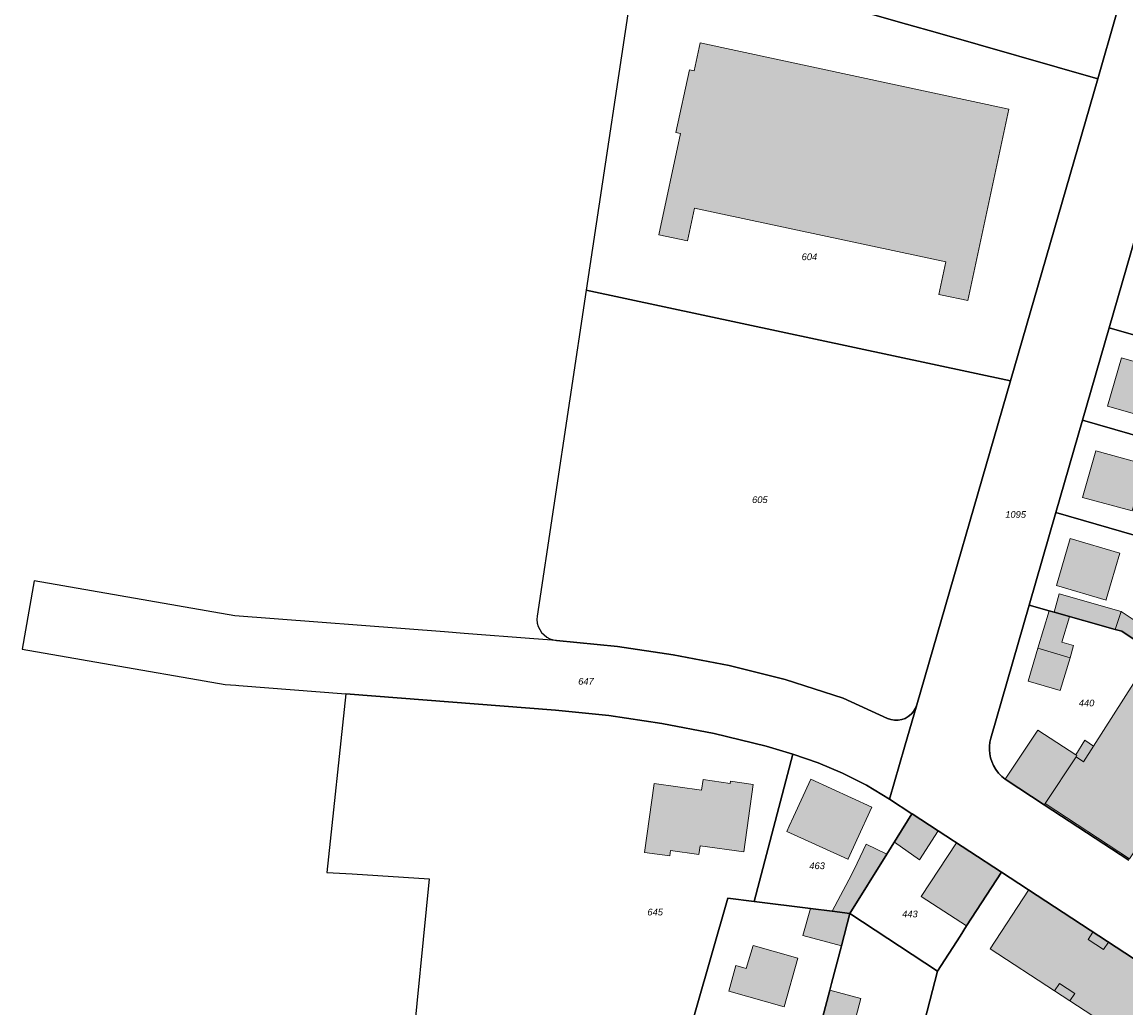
# Model space of a CAD drawing. Header units: metres. Extents: x 32338650 to 32340431, y 5701793 to 5703325.
# Tile 14 of 256: x 32338840 to 32339046, y 5702520 to 5702705. Entities that reach past the tile are written whole.
import ezdxf

# ---------------------------------------------------------------- set-up
doc = ezdxf.new("R2010")
doc.units = ezdxf.units.M
doc.header["$LTSCALE"] = 0.1
for name, color, linetype, lineweight, true_color in [('LPB-BE-Flurstück_Grenze', 7, 'Continuous', 70, 0x004c99), ('LPB-BE-Flurstück_Nummer', 7, 'Continuous', 70, 0x004c99), ('LPB-BE-Gebäude', 7, 'Continuous', 70, 0x004c99), ('LPB-BE-Straße', 7, 'Continuous', 70, 0x004c99)]:
    doc.layers.add(name, color=color, linetype=linetype, lineweight=lineweight, true_color=true_color)
doc.styles.add('Arial (italic)', font='ariali.ttf')

msp = doc.modelspace()

# ---------------------------------------------------------------- hatches: boundary and pattern name
at = {"layer": 'LPB-BE-Gebäude', "linetype": 'Continuous', "lineweight": 0, "true_color": 0xc7c8ca}
for points in [[(32339011.454, 5702653.566), (32339012.043, 5702653.44), (32339016.831, 5702652.415), (32339024.523, 5702688.236), (32338966.798, 5702700.669), (32338965.673, 5702695.441), (32338964.8, 5702695.627), (32338962.277, 5702683.872), (32338963.16, 5702683.675), (32338959.102, 5702664.758), (32338964.469, 5702663.608), (32338965.78, 5702669.718), (32338970.106, 5702668.79), (32339008.41, 5702660.596), (32339012.755, 5702659.667), (32339011.454, 5702653.566)], [(32339011.454, 5702653.566), (32339012.043, 5702653.44), (32339016.831, 5702652.415), (32339024.523, 5702688.236), (32338966.798, 5702700.669), (32338965.673, 5702695.441), (32338964.8, 5702695.627), (32338962.277, 5702683.872), (32338963.16, 5702683.675), (32338959.102, 5702664.758), (32338964.469, 5702663.608), (32338965.78, 5702669.718), (32338970.106, 5702668.79), (32339008.41, 5702660.596), (32339012.755, 5702659.667), (32339011.454, 5702653.566)], [(32339042.992, 5702632.64), (32339053.685, 5702629.59), (32339053.721, 5702629.728), (32339056.986, 5702628.814), (32339058.071, 5702632.572), (32339054.787, 5702633.507), (32339056.237, 5702638.631), (32339045.564, 5702641.691), (32339042.992, 5702632.64)], [(32339042.992, 5702632.64), (32339053.685, 5702629.59), (32339053.721, 5702629.728), (32339056.986, 5702628.814), (32339058.071, 5702632.572), (32339054.787, 5702633.507), (32339056.237, 5702638.631), (32339045.564, 5702641.691), (32339042.992, 5702632.64)], [(32339047.584, 5702613.058), (32339050.102, 5702621.751), (32339040.79, 5702624.314), (32339038.311, 5702615.599), (32339047.584, 5702613.058)], [(32339047.584, 5702613.058), (32339050.102, 5702621.751), (32339040.79, 5702624.314), (32339038.311, 5702615.599), (32339047.584, 5702613.058)], [(32339042.697, 5702596.366), (32339042.732, 5702596.475), (32339043.653, 5702599.649), (32339045.258, 5702605.137), (32339036.015, 5702607.908), (32339033.444, 5702599.137), (32339042.697, 5702596.366)], [(32339042.697, 5702596.366), (32339042.732, 5702596.475), (32339043.653, 5702599.649), (32339045.258, 5702605.137), (32339036.015, 5702607.908), (32339033.444, 5702599.137), (32339042.697, 5702596.366)], [(32339032.976, 5702594.073), (32339035.892, 5702593.263), (32339044.425, 5702590.891), (32339044.427, 5702590.898), (32339045.514, 5702594.269), (32339033.969, 5702597.554), (32339032.996, 5702594.143), (32339032.976, 5702594.073)], [(32339032.976, 5702594.073), (32339035.892, 5702593.263), (32339044.425, 5702590.891), (32339044.427, 5702590.898), (32339045.514, 5702594.269), (32339033.969, 5702597.554), (32339032.996, 5702594.143), (32339032.976, 5702594.073)], [(32339032.996, 5702594.143), (32339032.092, 5702594.399), (32339029.98, 5702587.371), (32339035.972, 5702585.614), (32339036.636, 5702587.861), (32339034.462, 5702588.503), (32339035.892, 5702593.263), (32339032.976, 5702594.073), (32339032.996, 5702594.143)], [(32339032.996, 5702594.143), (32339032.092, 5702594.399), (32339029.98, 5702587.371), (32339035.972, 5702585.614), (32339036.636, 5702587.861), (32339034.462, 5702588.503), (32339035.892, 5702593.263), (32339032.976, 5702594.073), (32339032.996, 5702594.143)], [(32339049.107, 5702588.278), (32339050.756, 5702590.784), (32339045.514, 5702594.269), (32339044.427, 5702590.898), (32339045.652, 5702590.551), (32339049.107, 5702588.278)], [(32339049.107, 5702588.278), (32339050.756, 5702590.784), (32339045.514, 5702594.269), (32339044.427, 5702590.898), (32339045.652, 5702590.551), (32339049.107, 5702588.278)], [(32339028.126, 5702581.202), (32339034.148, 5702579.444), (32339035.972, 5702585.614), (32339029.98, 5702587.371), (32339028.126, 5702581.202)], [(32339028.126, 5702581.202), (32339034.148, 5702579.444), (32339035.972, 5702585.614), (32339029.98, 5702587.371), (32339028.126, 5702581.202)], [(32339031.312, 5702558.326), (32339047.12, 5702547.951), (32339052.881, 5702556.661), (32339053.008, 5702556.586), (32339060.839, 5702568.453), (32339064.243, 5702573.607), (32339066.409, 5702576.891), (32339066.155, 5702577.042), (32339051.606, 5702586.634), (32339040.378, 5702569.062), (32339038.497, 5702566.127), (32339037.094, 5702567.055), (32339031.312, 5702558.326)], [(32339031.312, 5702558.326), (32339047.12, 5702547.951), (32339052.881, 5702556.661), (32339053.008, 5702556.586), (32339060.839, 5702568.453), (32339064.243, 5702573.607), (32339066.409, 5702576.891), (32339066.155, 5702577.042), (32339051.606, 5702586.634), (32339040.378, 5702569.062), (32339038.497, 5702566.127), (32339037.094, 5702567.055), (32339031.312, 5702558.326)], [(32339023.843, 5702562.875), (32339024.037, 5702562.747), (32339031.152, 5702558.082), (32339031.312, 5702558.326), (32339037.094, 5702567.055), (32339037.253, 5702567.288), (32339037.029, 5702567.438), (32339029.973, 5702572.06), (32339023.843, 5702562.875)], [(32339023.843, 5702562.875), (32339024.037, 5702562.747), (32339031.152, 5702558.082), (32339031.312, 5702558.326), (32339037.094, 5702567.055), (32339037.253, 5702567.288), (32339037.029, 5702567.438), (32339029.973, 5702572.06), (32339023.843, 5702562.875)], [(32339037.094, 5702567.055), (32339038.497, 5702566.127), (32339040.378, 5702569.062), (32339038.762, 5702570.149), (32339037.029, 5702567.438), (32339037.253, 5702567.288), (32339037.094, 5702567.055)], [(32339037.094, 5702567.055), (32339038.497, 5702566.127), (32339040.378, 5702569.062), (32339038.762, 5702570.149), (32339037.029, 5702567.438), (32339037.253, 5702567.288), (32339037.094, 5702567.055)], [(32338961.108, 5702548.544), (32338961.249, 5702549.539), (32338966.573, 5702548.811), (32338966.789, 5702550.423), (32338974.979, 5702549.297), (32338976.696, 5702561.895), (32338972.477, 5702562.478), (32338972.421, 5702562.1), (32338967.356, 5702562.798), (32338967.085, 5702560.818), (32338958.188, 5702562.043), (32338956.42, 5702549.187), (32338961.108, 5702548.544)], [(32338961.108, 5702548.544), (32338961.249, 5702549.539), (32338966.573, 5702548.811), (32338966.789, 5702550.423), (32338974.979, 5702549.297), (32338976.696, 5702561.895), (32338972.477, 5702562.478), (32338972.421, 5702562.1), (32338967.356, 5702562.798), (32338967.085, 5702560.818), (32338958.188, 5702562.043), (32338956.42, 5702549.187), (32338961.108, 5702548.544)], [(32338982.991, 5702553.091), (32338994.438, 5702547.909), (32338994.471, 5702547.997), (32338996.098, 5702551.543), (32338998.9, 5702557.653), (32338987.494, 5702562.873), (32338984.254, 5702555.841), (32338983.462, 5702554.102), (32338982.991, 5702553.091)], [(32338982.991, 5702553.091), (32338994.438, 5702547.909), (32338994.471, 5702547.997), (32338996.098, 5702551.543), (32338998.9, 5702557.653), (32338987.494, 5702562.873), (32338984.254, 5702555.841), (32338983.462, 5702554.102), (32338982.991, 5702553.091)], [(32339006.435, 5702556.375), (32339003.136, 5702551.064), (32339007.804, 5702547.801), (32339011.329, 5702553.195), (32339006.435, 5702556.375)], [(32339006.435, 5702556.375), (32339003.136, 5702551.064), (32339007.804, 5702547.801), (32339011.329, 5702553.195), (32339006.435, 5702556.375)], [(32338991.466, 5702538.154), (32338994.811, 5702537.726), (32339001.704, 5702548.851), (32338997.874, 5702550.69), (32338996.179, 5702547.177), (32338995.128, 5702544.978), (32338991.466, 5702538.154)], [(32338991.466, 5702538.154), (32338994.811, 5702537.726), (32339001.704, 5702548.851), (32338997.874, 5702550.69), (32338996.179, 5702547.177), (32338995.128, 5702544.978), (32338991.466, 5702538.154)], [(32339008.143, 5702540.931), (32339016.633, 5702535.417), (32339023.152, 5702545.464), (32339014.747, 5702550.946), (32339008.143, 5702540.931)], [(32339008.143, 5702540.931), (32339016.633, 5702535.417), (32339023.152, 5702545.464), (32339014.747, 5702550.946), (32339008.143, 5702540.931)], [(32339061.194, 5702520.598), (32339043.148, 5702532.395), (32339040.245, 5702534.265), (32339028.235, 5702542.129), (32339021.051, 5702531.144), (32339033.066, 5702523.294), (32339035.963, 5702521.404), (32339054.018, 5702509.612), (32339061.194, 5702520.598)], [(32339061.194, 5702520.598), (32339043.148, 5702532.395), (32339040.245, 5702534.265), (32339028.235, 5702542.129), (32339021.051, 5702531.144), (32339033.066, 5702523.294), (32339035.963, 5702521.404), (32339054.018, 5702509.612), (32339061.194, 5702520.598)], [(32338986.016, 5702533.614), (32338993.223, 5702531.677), (32338994.811, 5702537.726), (32338991.466, 5702538.154), (32338987.414, 5702538.67), (32338986.016, 5702533.614)], [(32338986.016, 5702533.614), (32338993.223, 5702531.677), (32338994.811, 5702537.726), (32338991.466, 5702538.154), (32338987.414, 5702538.67), (32338986.016, 5702533.614)], [(32339043.148, 5702532.395), (32339040.245, 5702534.265), (32339039.331, 5702532.868), (32339042.223, 5702530.991), (32339043.148, 5702532.395)], [(32339043.148, 5702532.395), (32339040.245, 5702534.265), (32339039.331, 5702532.868), (32339042.223, 5702530.991), (32339043.148, 5702532.395)], [(32338972.14, 5702523.225), (32338982.488, 5702520.269), (32338985.093, 5702529.409), (32338976.693, 5702531.764), (32338975.437, 5702527.483), (32338973.508, 5702528.032), (32338972.14, 5702523.225)], [(32338972.14, 5702523.225), (32338982.488, 5702520.269), (32338985.093, 5702529.409), (32338976.693, 5702531.764), (32338975.437, 5702527.483), (32338973.508, 5702528.032), (32338972.14, 5702523.225)], [(32339036.874, 5702522.794), (32339033.983, 5702524.67), (32339033.066, 5702523.294), (32339035.963, 5702521.404), (32339036.874, 5702522.794)], [(32339036.874, 5702522.794), (32339033.983, 5702524.67), (32339033.066, 5702523.294), (32339035.963, 5702521.404), (32339036.874, 5702522.794)], [(32338992.971, 5702507.201), (32338996.884, 5702521.86), (32338991.043, 5702523.421), (32338987.189, 5702508.739), (32338992.971, 5702507.201)], [(32338992.971, 5702507.201), (32338996.884, 5702521.86), (32338991.043, 5702523.421), (32338987.189, 5702508.739), (32338992.971, 5702507.201)]]:
    msp.add_hatch(color=9, dxfattribs=at).paths.add_polyline_path(points)

# ---------------------------------------------------------------- linework, layer by layer
at = {"layer": 'LPB-BE-Flurstück_Grenze', "color": 253, "linetype": 'Continuous', "lineweight": 25, "true_color": 0xadadad, "transparency": 33554687, "flags": 128}
for points in [[(32339005.42, 5702704.149), (32339011.217, 5702702.491), (32339041.198, 5702693.897), (32339044.602, 5702705.906), (32339038.776, 5702707.576), (32338997.22, 5702719.456), (32338981.206, 5702724.035), (32338979.316, 5702711.624), (32339005.42, 5702704.149)], [(32339005.42, 5702704.149), (32339011.217, 5702702.491), (32339041.198, 5702693.897), (32339044.602, 5702705.906), (32339038.776, 5702707.576), (32338997.22, 5702719.456), (32338981.206, 5702724.035), (32338979.316, 5702711.624), (32339005.42, 5702704.149)], [(32339005.42, 5702704.149), (32338979.316, 5702711.624), (32338955.151, 5702718.548), (32338945.496, 5702654.358), (32339024.853, 5702637.406), (32339041.198, 5702693.897), (32339011.217, 5702702.491), (32339005.42, 5702704.149)], [(32339005.42, 5702704.149), (32338979.316, 5702711.624), (32338955.151, 5702718.548), (32338945.496, 5702654.358), (32339024.853, 5702637.406), (32339041.198, 5702693.897), (32339011.217, 5702702.491), (32339005.42, 5702704.149)], [(32339047.89, 5702717.51), (32339045.69, 5702709.754), (32339044.602, 5702705.906), (32339041.198, 5702693.897), (32339024.853, 5702637.406), (32339007.309, 5702576.782), (32339005.024, 5702568.89), (32339002.203, 5702559.148), (32339006.386, 5702556.407), (32339006.435, 5702556.375), (32339011.329, 5702553.195), (32339023.152, 5702545.464), (32339061.148, 5702520.588)], [(32339047.89, 5702717.51), (32339045.69, 5702709.754), (32339044.602, 5702705.906), (32339041.198, 5702693.897), (32339024.853, 5702637.406), (32339007.309, 5702576.782), (32339005.024, 5702568.89), (32339002.203, 5702559.148), (32339006.386, 5702556.407), (32339006.435, 5702556.375), (32339011.329, 5702553.195), (32339023.152, 5702545.464), (32339061.148, 5702520.588)], [(32339046.97, 5702547.717), (32339031.152, 5702558.082), (32339024.037, 5702562.747), (32339023.843, 5702562.875), (32339023.191, 5702563.407), (32339022.607, 5702564.013), (32339022.098, 5702564.683), (32339021.673, 5702565.409), (32339021.336, 5702566.18), (32339021.117, 5702566.884), (32339020.972, 5702567.607), (32339020.903, 5702568.341), (32339020.911, 5702569.078), (32339020.994, 5702569.81), (32339021.154, 5702570.53), (32339028.339, 5702595.463), (32339033.321, 5702612.752), (32339038.302, 5702630.04), (32339043.283, 5702647.318), (32339051.378, 5702675.377)], [(32339046.97, 5702547.717), (32339031.152, 5702558.082), (32339024.037, 5702562.747), (32339023.843, 5702562.875), (32339023.191, 5702563.407), (32339022.607, 5702564.013), (32339022.098, 5702564.683), (32339021.673, 5702565.409), (32339021.336, 5702566.18), (32339021.117, 5702566.884), (32339020.972, 5702567.607), (32339020.903, 5702568.341), (32339020.911, 5702569.078), (32339020.994, 5702569.81), (32339021.154, 5702570.53), (32339028.339, 5702595.463), (32339033.321, 5702612.752), (32339038.302, 5702630.04), (32339043.283, 5702647.318), (32339051.378, 5702675.377)], [(32339081.987, 5702636.195), (32339087.207, 5702661.74), (32339087.859, 5702664.965), (32339051.378, 5702675.377), (32339043.283, 5702647.318), (32339081.987, 5702636.195)], [(32339081.987, 5702636.195), (32339087.207, 5702661.74), (32339087.859, 5702664.965), (32339051.378, 5702675.377), (32339043.283, 5702647.318), (32339081.987, 5702636.195)], [(32339001.811, 5702574.255), (32339002.457, 5702574.026), (32339003.132, 5702573.91), (32339003.818, 5702573.912), (32339004.493, 5702574.03), (32339005.138, 5702574.262), (32339005.733, 5702574.6), (32339006.263, 5702575.036), (32339006.71, 5702575.555), (32339007.062, 5702576.143), (32339007.309, 5702576.782), (32339024.853, 5702637.406), (32338945.496, 5702654.358), (32338936.323, 5702593.381), (32338936.287, 5702592.732), (32338936.356, 5702592.086), (32338936.529, 5702591.459), (32338936.802, 5702590.869), (32338937.166, 5702590.331), (32338937.613, 5702589.859), (32338938.13, 5702589.465), (32338938.704, 5702589.161), (32338939.32, 5702588.953), (32338939.961, 5702588.848), (32338951.322, 5702587.682), (32338961.756, 5702586.134), (32338972.243, 5702584.143), (32338982.704, 5702581.533), (32338993.579, 5702578.015), (32339001.811, 5702574.255)], [(32339001.811, 5702574.255), (32339002.457, 5702574.026), (32339003.132, 5702573.91), (32339003.818, 5702573.912), (32339004.493, 5702574.03), (32339005.138, 5702574.262), (32339005.733, 5702574.6), (32339006.263, 5702575.036), (32339006.71, 5702575.555), (32339007.062, 5702576.143), (32339007.309, 5702576.782), (32339024.853, 5702637.406), (32338945.496, 5702654.358), (32338936.323, 5702593.381), (32338936.287, 5702592.732), (32338936.356, 5702592.086), (32338936.529, 5702591.459), (32338936.802, 5702590.869), (32338937.166, 5702590.331), (32338937.613, 5702589.859), (32338938.13, 5702589.465), (32338938.704, 5702589.161), (32338939.32, 5702588.953), (32338939.961, 5702588.848), (32338951.322, 5702587.682), (32338961.756, 5702586.134), (32338972.243, 5702584.143), (32338982.704, 5702581.533), (32338993.579, 5702578.015), (32339001.811, 5702574.255)], [(32339087.644, 5702609.855), (32339087.654, 5702609.864), (32339098.031, 5702625.71), (32339098.002, 5702625.732), (32339081.987, 5702636.195), (32339043.283, 5702647.318), (32339038.302, 5702630.04), (32339071.338, 5702620.52), (32339087.644, 5702609.855)], [(32339087.644, 5702609.855), (32339087.654, 5702609.864), (32339098.031, 5702625.71), (32339098.002, 5702625.732), (32339081.987, 5702636.195), (32339043.283, 5702647.318), (32339038.302, 5702630.04), (32339071.338, 5702620.52), (32339087.644, 5702609.855)], [(32339033.321, 5702612.752), (32339060.699, 5702604.855), (32339077.256, 5702593.979), (32339087.644, 5702609.855), (32339071.338, 5702620.52), (32339038.302, 5702630.04), (32339033.321, 5702612.752)], [(32339033.321, 5702612.752), (32339060.699, 5702604.855), (32339077.256, 5702593.979), (32339087.644, 5702609.855), (32339071.338, 5702620.52), (32339038.302, 5702630.04), (32339033.321, 5702612.752)], [(32339066.155, 5702577.042), (32339077.256, 5702593.979), (32339060.699, 5702604.855), (32339033.321, 5702612.752), (32339028.339, 5702595.463), (32339032.092, 5702594.399), (32339032.996, 5702594.143), (32339044.427, 5702590.898), (32339045.652, 5702590.551), (32339049.107, 5702588.278), (32339051.606, 5702586.634), (32339066.155, 5702577.042)], [(32339066.155, 5702577.042), (32339077.256, 5702593.979), (32339060.699, 5702604.855), (32339033.321, 5702612.752), (32339028.339, 5702595.463), (32339032.092, 5702594.399), (32339032.996, 5702594.143), (32339044.427, 5702590.898), (32339045.652, 5702590.551), (32339049.107, 5702588.278), (32339051.606, 5702586.634), (32339066.155, 5702577.042)], [(32338840.016, 5702587.22), (32338862.215, 5702583.348), (32338870.115, 5702581.974), (32338877.985, 5702580.601), (32338879.99, 5702580.448), (32338880.519, 5702580.407), (32338900.551, 5702578.845), (32338939.786, 5702575.776), (32338949.742, 5702574.778), (32338959.64, 5702573.322), (32338969.429, 5702571.399), (32338979.142, 5702569.08), (32338984.165, 5702567.583), (32338988.871, 5702565.949), (32338993.455, 5702564), (32338997.937, 5702561.755), (32339002.203, 5702559.148), (32339005.024, 5702568.89), (32339007.309, 5702576.782), (32339007.062, 5702576.143), (32339006.71, 5702575.555), (32339006.263, 5702575.036), (32339005.733, 5702574.6), (32339005.138, 5702574.262), (32339004.493, 5702574.03), (32339003.818, 5702573.912), (32339003.132, 5702573.91), (32339002.457, 5702574.026), (32339001.811, 5702574.255), (32338993.579, 5702578.015), (32338982.704, 5702581.533), (32338972.243, 5702584.143), (32338961.756, 5702586.134), (32338951.322, 5702587.682), (32338939.961, 5702588.848), (32338935.679, 5702589.144), (32338922.69, 5702590.137), (32338918.999, 5702590.418), (32338879.783, 5702593.456), (32338842.251, 5702599.998), (32338841.258, 5702594.334), (32338840.016, 5702587.22)], [(32338840.016, 5702587.22), (32338862.215, 5702583.348), (32338870.115, 5702581.974), (32338877.985, 5702580.601), (32338879.99, 5702580.448), (32338880.519, 5702580.407), (32338900.551, 5702578.845), (32338939.786, 5702575.776), (32338949.742, 5702574.778), (32338959.64, 5702573.322), (32338969.429, 5702571.399), (32338979.142, 5702569.08), (32338984.165, 5702567.583), (32338988.871, 5702565.949), (32338993.455, 5702564), (32338997.937, 5702561.755), (32339002.203, 5702559.148), (32339005.024, 5702568.89), (32339007.309, 5702576.782), (32339007.062, 5702576.143), (32339006.71, 5702575.555), (32339006.263, 5702575.036), (32339005.733, 5702574.6), (32339005.138, 5702574.262), (32339004.493, 5702574.03), (32339003.818, 5702573.912), (32339003.132, 5702573.91), (32339002.457, 5702574.026), (32339001.811, 5702574.255), (32338993.579, 5702578.015), (32338982.704, 5702581.533), (32338972.243, 5702584.143), (32338961.756, 5702586.134), (32338951.322, 5702587.682), (32338939.961, 5702588.848), (32338935.679, 5702589.144), (32338922.69, 5702590.137), (32338918.999, 5702590.418), (32338879.783, 5702593.456), (32338842.251, 5702599.998), (32338841.258, 5702594.334), (32338840.016, 5702587.22)], [(32339049.107, 5702588.278), (32339045.652, 5702590.551), (32339044.427, 5702590.898), (32339032.996, 5702594.143), (32339032.092, 5702594.399), (32339028.339, 5702595.463), (32339021.154, 5702570.53), (32339020.994, 5702569.81), (32339020.911, 5702569.078), (32339020.903, 5702568.341)], [(32339049.107, 5702588.278), (32339045.652, 5702590.551), (32339044.427, 5702590.898), (32339032.996, 5702594.143), (32339032.092, 5702594.399), (32339028.339, 5702595.463), (32339021.154, 5702570.53), (32339020.994, 5702569.81), (32339020.911, 5702569.078), (32339020.903, 5702568.341)], [(32338912.706, 5702509.59), (32338934.173, 5702506.649), (32338935.085, 5702513.286), (32338963.061, 5702509.467), (32338971.953, 5702540.645), (32338976.901, 5702540.011), (32338984.165, 5702567.583), (32338979.142, 5702569.08), (32338969.429, 5702571.399), (32338959.64, 5702573.322), (32338949.742, 5702574.778), (32338939.786, 5702575.776), (32338900.551, 5702578.845), (32338897.011, 5702545.437), (32338901.713, 5702545.144), (32338916.117, 5702544.254), (32338912.706, 5702509.59)], [(32338912.706, 5702509.59), (32338934.173, 5702506.649), (32338935.085, 5702513.286), (32338963.061, 5702509.467), (32338971.953, 5702540.645), (32338976.901, 5702540.011), (32338984.165, 5702567.583), (32338979.142, 5702569.08), (32338969.429, 5702571.399), (32338959.64, 5702573.322), (32338949.742, 5702574.778), (32338939.786, 5702575.776), (32338900.551, 5702578.845), (32338897.011, 5702545.437), (32338901.713, 5702545.144), (32338916.117, 5702544.254), (32338912.706, 5702509.59)], [(32338988.871, 5702565.949), (32338984.165, 5702567.583), (32338976.901, 5702540.011), (32338987.414, 5702538.67), (32338991.466, 5702538.154), (32338994.811, 5702537.726), (32339001.704, 5702548.851), (32339006.386, 5702556.407), (32339002.203, 5702559.148), (32338997.937, 5702561.755), (32338993.455, 5702564), (32338988.871, 5702565.949)], [(32338988.871, 5702565.949), (32338984.165, 5702567.583), (32338976.901, 5702540.011), (32338987.414, 5702538.67), (32338991.466, 5702538.154), (32338994.811, 5702537.726), (32339001.704, 5702548.851), (32339006.386, 5702556.407), (32339002.203, 5702559.148), (32338997.937, 5702561.755), (32338993.455, 5702564), (32338988.871, 5702565.949)], [(32339020.903, 5702568.341), (32339020.972, 5702567.607), (32339021.117, 5702566.884), (32339021.336, 5702566.18), (32339021.673, 5702565.409), (32339022.098, 5702564.683), (32339022.607, 5702564.013), (32339023.191, 5702563.407), (32339023.843, 5702562.875), (32339024.037, 5702562.747), (32339031.152, 5702558.082), (32339046.97, 5702547.717)], [(32339020.903, 5702568.341), (32339020.972, 5702567.607), (32339021.117, 5702566.884), (32339021.336, 5702566.18), (32339021.673, 5702565.409), (32339022.098, 5702564.683), (32339022.607, 5702564.013), (32339023.191, 5702563.407), (32339023.843, 5702562.875), (32339024.037, 5702562.747), (32339031.152, 5702558.082), (32339046.97, 5702547.717)], [(32339006.386, 5702556.407), (32339001.704, 5702548.851), (32338994.811, 5702537.726), (32339011.158, 5702526.979), (32339015.4, 5702533.517), (32339016.633, 5702535.417), (32339023.152, 5702545.464), (32339011.329, 5702553.195), (32339006.435, 5702556.375), (32339006.386, 5702556.407)], [(32339006.386, 5702556.407), (32339001.704, 5702548.851), (32338994.811, 5702537.726), (32339011.158, 5702526.979), (32339015.4, 5702533.517), (32339016.633, 5702535.417), (32339023.152, 5702545.464), (32339011.329, 5702553.195), (32339006.435, 5702556.375), (32339006.386, 5702556.407)], [(32339063.325, 5702517.44), (32339063.148, 5702518.072), (32339062.892, 5702518.673), (32339062.557, 5702519.235), (32339062.15, 5702519.746), (32339061.678, 5702520.201), (32339061.148, 5702520.588), (32339023.152, 5702545.464), (32339016.633, 5702535.417), (32339015.4, 5702533.517), (32339011.158, 5702526.979), (32339007.797, 5702513.908), (32339017.028, 5702507.896), (32339025.381, 5702502.44), (32339034.879, 5702516.869), (32339055.729, 5702503.225), (32339057.642, 5702506.143), (32339062.588, 5702513.69), (32339062.917, 5702514.253), (32339063.164, 5702514.857), (32339063.33, 5702515.489), (32339063.412, 5702516.138), (32339063.41, 5702516.792), (32339063.325, 5702517.44)], [(32339063.325, 5702517.44), (32339063.148, 5702518.072), (32339062.892, 5702518.673), (32339062.557, 5702519.235), (32339062.15, 5702519.746), (32339061.678, 5702520.201), (32339061.148, 5702520.588), (32339023.152, 5702545.464), (32339016.633, 5702535.417), (32339015.4, 5702533.517), (32339011.158, 5702526.979), (32339007.797, 5702513.908), (32339017.028, 5702507.896), (32339025.381, 5702502.44), (32339034.879, 5702516.869), (32339055.729, 5702503.225), (32339057.642, 5702506.143), (32339062.588, 5702513.69), (32339062.917, 5702514.253), (32339063.164, 5702514.857), (32339063.33, 5702515.489), (32339063.412, 5702516.138), (32339063.41, 5702516.792), (32339063.325, 5702517.44)], [(32338961.542, 5702503.906), (32338979.508, 5702498.346), (32338984.074, 5702496.928), (32338984.216, 5702497.463), (32338984.726, 5702499.403), (32338991.043, 5702523.421), (32338991.363, 5702524.629), (32338993.223, 5702531.677), (32338994.811, 5702537.726), (32338991.466, 5702538.154), (32338987.414, 5702538.67), (32338976.901, 5702540.011), (32338971.953, 5702540.645), (32338963.061, 5702509.467), (32338961.635, 5702504.462), (32338961.483, 5702503.928), (32338961.542, 5702503.906)], [(32338961.542, 5702503.906), (32338979.508, 5702498.346), (32338984.074, 5702496.928), (32338984.216, 5702497.463), (32338984.726, 5702499.403), (32338991.043, 5702523.421), (32338991.363, 5702524.629), (32338993.223, 5702531.677), (32338994.811, 5702537.726), (32338991.466, 5702538.154), (32338987.414, 5702538.67), (32338976.901, 5702540.011), (32338971.953, 5702540.645), (32338963.061, 5702509.467), (32338961.635, 5702504.462), (32338961.483, 5702503.928), (32338961.542, 5702503.906)], [(32339007.797, 5702513.908), (32339011.158, 5702526.979), (32338994.811, 5702537.726), (32338993.223, 5702531.677), (32338991.363, 5702524.629), (32338991.043, 5702523.421), (32338984.726, 5702499.403)], [(32339007.797, 5702513.908), (32339011.158, 5702526.979), (32338994.811, 5702537.726), (32338993.223, 5702531.677), (32338991.363, 5702524.629), (32338991.043, 5702523.421), (32338984.726, 5702499.403)]]:
    msp.add_lwpolyline(points, dxfattribs=at)
at = {"layer": 'LPB-BE-Gebäude', "color": 7, "linetype": 'Continuous', "lineweight": 9, "flags": 128}
for points in [[(32339011.454, 5702653.566), (32339012.043, 5702653.44), (32339016.831, 5702652.415), (32339024.523, 5702688.236), (32338966.798, 5702700.669), (32338965.673, 5702695.441), (32338964.8, 5702695.627), (32338962.277, 5702683.872), (32338963.16, 5702683.675), (32338959.102, 5702664.758), (32338964.469, 5702663.608), (32338965.78, 5702669.718), (32338970.106, 5702668.79), (32339008.41, 5702660.596), (32339012.755, 5702659.667), (32339011.454, 5702653.566)], [(32339011.454, 5702653.566), (32339012.043, 5702653.44), (32339016.831, 5702652.415), (32339024.523, 5702688.236), (32338966.798, 5702700.669), (32338965.673, 5702695.441), (32338964.8, 5702695.627), (32338962.277, 5702683.872), (32338963.16, 5702683.675), (32338959.102, 5702664.758), (32338964.469, 5702663.608), (32338965.78, 5702669.718), (32338970.106, 5702668.79), (32339008.41, 5702660.596), (32339012.755, 5702659.667), (32339011.454, 5702653.566)], [(32339042.992, 5702632.64), (32339053.685, 5702629.59), (32339053.721, 5702629.728), (32339056.986, 5702628.814), (32339058.071, 5702632.572), (32339054.787, 5702633.507), (32339056.237, 5702638.631), (32339045.564, 5702641.691), (32339042.992, 5702632.64)], [(32339042.992, 5702632.64), (32339053.685, 5702629.59), (32339053.721, 5702629.728), (32339056.986, 5702628.814), (32339058.071, 5702632.572), (32339054.787, 5702633.507), (32339056.237, 5702638.631), (32339045.564, 5702641.691), (32339042.992, 5702632.64)], [(32339047.584, 5702613.058), (32339050.102, 5702621.751), (32339040.79, 5702624.314), (32339038.311, 5702615.599), (32339047.584, 5702613.058)], [(32339047.584, 5702613.058), (32339050.102, 5702621.751), (32339040.79, 5702624.314), (32339038.311, 5702615.599), (32339047.584, 5702613.058)], [(32339042.697, 5702596.366), (32339042.732, 5702596.475), (32339043.653, 5702599.649), (32339045.258, 5702605.137), (32339036.015, 5702607.908), (32339033.444, 5702599.137), (32339042.697, 5702596.366)], [(32339042.697, 5702596.366), (32339042.732, 5702596.475), (32339043.653, 5702599.649), (32339045.258, 5702605.137), (32339036.015, 5702607.908), (32339033.444, 5702599.137), (32339042.697, 5702596.366)], [(32339032.976, 5702594.073), (32339035.892, 5702593.263), (32339044.425, 5702590.891), (32339044.427, 5702590.898), (32339045.514, 5702594.269), (32339033.969, 5702597.554), (32339032.996, 5702594.143), (32339032.976, 5702594.073)], [(32339032.976, 5702594.073), (32339035.892, 5702593.263), (32339044.425, 5702590.891), (32339044.427, 5702590.898), (32339045.514, 5702594.269), (32339033.969, 5702597.554), (32339032.996, 5702594.143), (32339032.976, 5702594.073)], [(32339032.996, 5702594.143), (32339032.092, 5702594.399), (32339029.98, 5702587.371), (32339035.972, 5702585.614), (32339036.636, 5702587.861), (32339034.462, 5702588.503), (32339035.892, 5702593.263), (32339032.976, 5702594.073), (32339032.996, 5702594.143)], [(32339032.996, 5702594.143), (32339032.092, 5702594.399), (32339029.98, 5702587.371), (32339035.972, 5702585.614), (32339036.636, 5702587.861), (32339034.462, 5702588.503), (32339035.892, 5702593.263), (32339032.976, 5702594.073), (32339032.996, 5702594.143)], [(32339049.107, 5702588.278), (32339050.756, 5702590.784), (32339045.514, 5702594.269), (32339044.427, 5702590.898), (32339045.652, 5702590.551), (32339049.107, 5702588.278)], [(32339049.107, 5702588.278), (32339050.756, 5702590.784), (32339045.514, 5702594.269), (32339044.427, 5702590.898), (32339045.652, 5702590.551), (32339049.107, 5702588.278)], [(32339028.126, 5702581.202), (32339034.148, 5702579.444), (32339035.972, 5702585.614), (32339029.98, 5702587.371), (32339028.126, 5702581.202)], [(32339028.126, 5702581.202), (32339034.148, 5702579.444), (32339035.972, 5702585.614), (32339029.98, 5702587.371), (32339028.126, 5702581.202)], [(32339031.312, 5702558.326), (32339047.12, 5702547.951), (32339052.881, 5702556.661), (32339053.008, 5702556.586), (32339060.839, 5702568.453), (32339064.243, 5702573.607), (32339066.409, 5702576.891), (32339066.155, 5702577.042), (32339051.606, 5702586.634), (32339040.378, 5702569.062), (32339038.497, 5702566.127), (32339037.094, 5702567.055), (32339031.312, 5702558.326)], [(32339031.312, 5702558.326), (32339047.12, 5702547.951), (32339052.881, 5702556.661), (32339053.008, 5702556.586), (32339060.839, 5702568.453), (32339064.243, 5702573.607), (32339066.409, 5702576.891), (32339066.155, 5702577.042), (32339051.606, 5702586.634), (32339040.378, 5702569.062), (32339038.497, 5702566.127), (32339037.094, 5702567.055), (32339031.312, 5702558.326)], [(32339023.843, 5702562.875), (32339024.037, 5702562.747), (32339031.152, 5702558.082), (32339031.312, 5702558.326), (32339037.094, 5702567.055), (32339037.253, 5702567.288), (32339037.029, 5702567.438), (32339029.973, 5702572.06), (32339023.843, 5702562.875)], [(32339023.843, 5702562.875), (32339024.037, 5702562.747), (32339031.152, 5702558.082), (32339031.312, 5702558.326), (32339037.094, 5702567.055), (32339037.253, 5702567.288), (32339037.029, 5702567.438), (32339029.973, 5702572.06), (32339023.843, 5702562.875)], [(32339037.094, 5702567.055), (32339038.497, 5702566.127), (32339040.378, 5702569.062), (32339038.762, 5702570.149), (32339037.029, 5702567.438), (32339037.253, 5702567.288), (32339037.094, 5702567.055)], [(32339037.094, 5702567.055), (32339038.497, 5702566.127), (32339040.378, 5702569.062), (32339038.762, 5702570.149), (32339037.029, 5702567.438), (32339037.253, 5702567.288), (32339037.094, 5702567.055)], [(32338961.108, 5702548.544), (32338961.249, 5702549.539), (32338966.573, 5702548.811), (32338966.789, 5702550.423), (32338974.979, 5702549.297), (32338976.696, 5702561.895), (32338972.477, 5702562.478), (32338972.421, 5702562.1), (32338967.356, 5702562.798), (32338967.085, 5702560.818), (32338958.188, 5702562.043), (32338956.42, 5702549.187), (32338961.108, 5702548.544)], [(32338961.108, 5702548.544), (32338961.249, 5702549.539), (32338966.573, 5702548.811), (32338966.789, 5702550.423), (32338974.979, 5702549.297), (32338976.696, 5702561.895), (32338972.477, 5702562.478), (32338972.421, 5702562.1), (32338967.356, 5702562.798), (32338967.085, 5702560.818), (32338958.188, 5702562.043), (32338956.42, 5702549.187), (32338961.108, 5702548.544)], [(32338982.991, 5702553.091), (32338994.438, 5702547.909), (32338994.471, 5702547.997), (32338996.098, 5702551.543), (32338998.9, 5702557.653), (32338987.494, 5702562.873), (32338984.254, 5702555.841), (32338983.462, 5702554.102), (32338982.991, 5702553.091)], [(32338982.991, 5702553.091), (32338994.438, 5702547.909), (32338994.471, 5702547.997), (32338996.098, 5702551.543), (32338998.9, 5702557.653), (32338987.494, 5702562.873), (32338984.254, 5702555.841), (32338983.462, 5702554.102), (32338982.991, 5702553.091)], [(32339006.435, 5702556.375), (32339003.136, 5702551.064), (32339007.804, 5702547.801), (32339011.329, 5702553.195), (32339006.435, 5702556.375)], [(32339006.435, 5702556.375), (32339003.136, 5702551.064), (32339007.804, 5702547.801), (32339011.329, 5702553.195), (32339006.435, 5702556.375)], [(32338991.466, 5702538.154), (32338994.811, 5702537.726), (32339001.704, 5702548.851), (32338997.874, 5702550.69), (32338996.179, 5702547.177), (32338995.128, 5702544.978), (32338991.466, 5702538.154)], [(32338991.466, 5702538.154), (32338994.811, 5702537.726), (32339001.704, 5702548.851), (32338997.874, 5702550.69), (32338996.179, 5702547.177), (32338995.128, 5702544.978), (32338991.466, 5702538.154)], [(32339008.143, 5702540.931), (32339016.633, 5702535.417), (32339023.152, 5702545.464), (32339014.747, 5702550.946), (32339008.143, 5702540.931)], [(32339008.143, 5702540.931), (32339016.633, 5702535.417), (32339023.152, 5702545.464), (32339014.747, 5702550.946), (32339008.143, 5702540.931)], [(32339061.194, 5702520.598), (32339043.148, 5702532.395), (32339040.245, 5702534.265), (32339028.235, 5702542.129), (32339021.051, 5702531.144), (32339033.066, 5702523.294), (32339035.963, 5702521.404), (32339054.018, 5702509.612), (32339061.194, 5702520.598)], [(32339061.194, 5702520.598), (32339043.148, 5702532.395), (32339040.245, 5702534.265), (32339028.235, 5702542.129), (32339021.051, 5702531.144), (32339033.066, 5702523.294), (32339035.963, 5702521.404), (32339054.018, 5702509.612), (32339061.194, 5702520.598)], [(32338986.016, 5702533.614), (32338993.223, 5702531.677), (32338994.811, 5702537.726), (32338991.466, 5702538.154), (32338987.414, 5702538.67), (32338986.016, 5702533.614)], [(32338986.016, 5702533.614), (32338993.223, 5702531.677), (32338994.811, 5702537.726), (32338991.466, 5702538.154), (32338987.414, 5702538.67), (32338986.016, 5702533.614)], [(32339043.148, 5702532.395), (32339040.245, 5702534.265), (32339039.331, 5702532.868), (32339042.223, 5702530.991), (32339043.148, 5702532.395)], [(32339043.148, 5702532.395), (32339040.245, 5702534.265), (32339039.331, 5702532.868), (32339042.223, 5702530.991), (32339043.148, 5702532.395)], [(32338972.14, 5702523.225), (32338982.488, 5702520.269), (32338985.093, 5702529.409), (32338976.693, 5702531.764), (32338975.437, 5702527.483), (32338973.508, 5702528.032), (32338972.14, 5702523.225)], [(32338972.14, 5702523.225), (32338982.488, 5702520.269), (32338985.093, 5702529.409), (32338976.693, 5702531.764), (32338975.437, 5702527.483), (32338973.508, 5702528.032), (32338972.14, 5702523.225)], [(32339036.874, 5702522.794), (32339033.983, 5702524.67), (32339033.066, 5702523.294), (32339035.963, 5702521.404), (32339036.874, 5702522.794)], [(32339036.874, 5702522.794), (32339033.983, 5702524.67), (32339033.066, 5702523.294), (32339035.963, 5702521.404), (32339036.874, 5702522.794)], [(32338992.971, 5702507.201), (32338996.884, 5702521.86), (32338991.043, 5702523.421), (32338987.189, 5702508.739), (32338992.971, 5702507.201)], [(32338992.971, 5702507.201), (32338996.884, 5702521.86), (32338991.043, 5702523.421), (32338987.189, 5702508.739), (32338992.971, 5702507.201)]]:
    msp.add_lwpolyline(points, dxfattribs=at)
at = {"layer": 'LPB-BE-Straße', "color": 250, "linetype": 'Continuous', "lineweight": 25, "true_color": 0x333333, "transparency": 33554687, "flags": 128}
for points in [[(32339047.89, 5702717.51), (32339045.69, 5702709.754), (32339044.602, 5702705.906), (32339041.198, 5702693.897), (32339024.853, 5702637.406), (32339007.309, 5702576.782), (32339005.024, 5702568.89), (32339002.203, 5702559.148), (32339006.386, 5702556.407), (32339006.435, 5702556.375), (32339011.329, 5702553.195), (32339023.152, 5702545.464), (32339061.148, 5702520.588)], [(32339046.97, 5702547.717), (32339031.152, 5702558.082), (32339024.037, 5702562.747), (32339023.843, 5702562.875), (32339023.191, 5702563.407), (32339022.607, 5702564.013), (32339022.098, 5702564.683), (32339021.673, 5702565.409), (32339021.336, 5702566.18), (32339021.117, 5702566.884), (32339020.972, 5702567.607), (32339020.903, 5702568.341), (32339020.911, 5702569.078), (32339020.994, 5702569.81), (32339021.154, 5702570.53), (32339028.339, 5702595.463), (32339033.321, 5702612.752), (32339038.302, 5702630.04), (32339043.283, 5702647.318), (32339051.378, 5702675.377)], [(32338840.016, 5702587.22), (32338862.215, 5702583.348), (32338870.115, 5702581.974), (32338877.985, 5702580.601), (32338879.99, 5702580.448), (32338880.519, 5702580.407), (32338900.551, 5702578.845), (32338939.786, 5702575.776), (32338949.742, 5702574.778), (32338959.64, 5702573.322), (32338969.429, 5702571.399), (32338979.142, 5702569.08), (32338984.165, 5702567.583), (32338988.871, 5702565.949), (32338993.455, 5702564), (32338997.937, 5702561.755), (32339002.203, 5702559.148), (32339005.024, 5702568.89), (32339007.309, 5702576.782), (32339007.062, 5702576.143), (32339006.71, 5702575.555), (32339006.263, 5702575.036), (32339005.733, 5702574.6), (32339005.138, 5702574.262), (32339004.493, 5702574.03), (32339003.818, 5702573.912), (32339003.132, 5702573.91), (32339002.457, 5702574.026), (32339001.811, 5702574.255), (32338993.579, 5702578.015), (32338982.704, 5702581.533), (32338972.243, 5702584.143), (32338961.756, 5702586.134), (32338951.322, 5702587.682), (32338939.961, 5702588.848), (32338935.679, 5702589.144), (32338922.69, 5702590.137), (32338918.999, 5702590.418), (32338879.783, 5702593.456), (32338842.251, 5702599.998), (32338841.258, 5702594.334), (32338840.016, 5702587.22)]]:
    msp.add_lwpolyline(points, dxfattribs=at)

# ---------------------------------------------------------------- texts
at = {"layer": 'LPB-BE-Flurstück_Nummer', "color": 252, "true_color": 0x888888, "char_height": 1.25, "attachment_point": 2, "line_spacing_factor": 1.004016, "style": 'Arial (italic)'}
for s, insert, width in [('604', (32338987.239, 5702661.242), 4.115625), ('604', (32338987.239, 5702661.242), 4.115625), ('605', (32338977.971, 5702615.79), 4.190625), ('605', (32338977.971, 5702615.79), 4.190625), ('1095', (32339025.795, 5702613.029), 5.476875), ('1095', (32339025.795, 5702613.029), 5.476875), ('647', (32338945.455, 5702581.798), 4.250625), ('647', (32338945.455, 5702581.798), 4.250625), ('440', (32339039.062, 5702577.761), 4.27125), ('440', (32339039.062, 5702577.761), 4.27125), ('463', (32338988.677, 5702547.303), 4.24875), ('463', (32338988.677, 5702547.303), 4.24875), ('645', (32338958.399, 5702538.637), 4.190625), ('645', (32338958.399, 5702538.637), 4.190625), ('443', (32339006.027, 5702538.286), 4.24875), ('443', (32339006.027, 5702538.286), 4.24875)]:
    msp.add_mtext(s, dxfattribs=dict(at, insert=insert, width=width))

doc.saveas('drawing.dxf')
